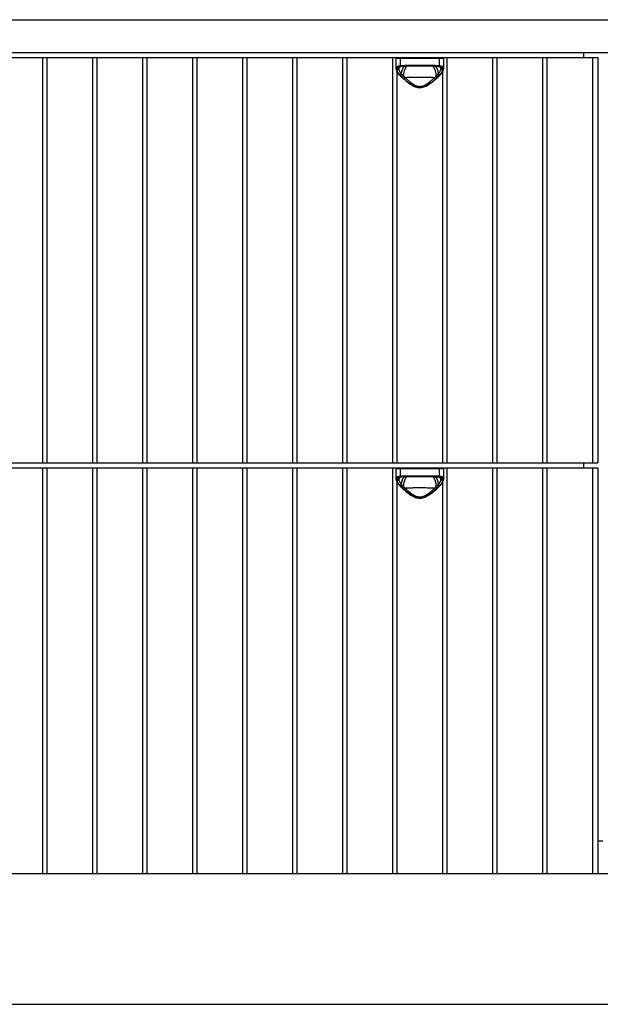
# Model space of a CAD drawing. Header units: inches. Extents: x 1701 to 1911, y 0 to 65.
# Tile 3 of 7: x 1741 to 1754, y 6 to 29. Entities that reach past the tile are written whole.
import ezdxf

# ---------------------------------------------------------------- set-up
doc = ezdxf.new("R2010")
doc.units = ezdxf.units.IN
doc.header["$MEASUREMENT"] = 0

# ---------------------------------------------------------------- blocks, each defined once
blk = doc.blocks.new('Murmur 2 Door 2 Drawer Dresser_Front')
at = {"linetype": 'Continuous', "lineweight": 25}
for p, q in [((-9.802, 28.5), (69.715, 28.5)), ((-9.802, 27.752), (69.715, 27.752)), ((42.855, 27.634), (42.855, 27.752)), ((16.743, 27.634), (43.17, 27.634)), ((30.475, 27.634), (30.475, 18.364)), ((30.582, 18.364), (30.582, 27.634)), ((31.618, 27.634), (31.618, 18.364)), ((31.725, 18.364), (31.725, 27.634)), ((32.761, 27.634), (32.761, 18.364)), ((32.868, 18.364), (32.868, 27.634)), ((33.905, 27.634), (33.905, 18.364)), ((34.012, 18.364), (34.012, 27.634)), ((35.048, 27.634), (35.048, 18.364)), ((35.155, 18.364), (35.155, 27.634)), ((36.191, 27.634), (36.191, 18.364)), ((36.299, 18.364), (36.299, 27.634)), ((37.335, 27.634), (37.335, 18.364)), ((37.442, 18.364), (37.442, 27.634)), ((38.478, 27.634), (38.478, 18.364)), ((38.558, 27.614), (38.558, 27.386)), ((39.649, 27.614), (38.558, 27.614)), ((38.559, 27.398), (38.559, 27.614)), ((38.651, 27.614), (38.651, 27.45)), ((39.556, 27.45), (39.556, 27.614)), ((39.648, 27.614), (39.648, 27.398)), ((39.649, 27.386), (39.649, 27.614)), ((39.729, 18.364), (39.729, 27.634)), ((40.765, 27.634), (40.765, 18.364)), ((40.872, 18.364), (40.872, 27.634)), ((41.908, 27.634), (41.908, 18.364)), ((42.016, 18.364), (42.016, 27.634)), ((43.052, 27.634), (43.052, 18.364)), ((43.17, 27.634), (43.17, 18.364)), ((38.585, 18.364), (38.585, 27.306)), ((38.657, 27.429), (38.625, 27.405)), ((38.644, 27.424), (38.625, 27.405)), ((38.665, 27.431), (38.673, 27.432)), ((38.747, 27.436), (38.763, 27.437)), ((38.786, 27.457), (39.421, 27.457)), ((39.411, 27.437), (38.796, 27.437)), ((39.444, 27.437), (39.528, 27.432)), ((39.528, 27.433), (39.539, 27.431)), ((39.534, 27.432), (39.542, 27.431)), ((39.583, 27.405), (39.55, 27.429)), ((39.583, 27.405), (39.563, 27.424)), ((39.622, 27.306), (39.622, 18.364)), ((38.652, 27.222), (38.651, 27.222)), ((39.555, 27.222), (39.556, 27.222)), ((16.743, 18.364), (43.17, 18.364)), ((43.17, 18.246), (16.743, 18.246)), ((30.475, 18.246), (30.475, 8.975)), ((30.582, 8.975), (30.582, 18.246)), ((31.618, 18.246), (31.618, 8.975)), ((31.725, 8.975), (31.725, 18.246)), ((32.761, 18.246), (32.761, 8.975)), ((32.868, 8.975), (32.868, 18.246)), ((33.905, 18.246), (33.905, 8.975)), ((34.012, 8.975), (34.012, 18.246)), ((35.048, 18.246), (35.048, 8.975)), ((35.155, 8.975), (35.155, 18.246)), ((36.191, 18.246), (36.191, 8.975)), ((36.299, 8.975), (36.299, 18.246)), ((37.335, 18.246), (37.335, 8.975)), ((37.442, 8.975), (37.442, 18.246)), ((38.478, 18.246), (38.478, 8.975)), ((39.729, 8.975), (39.729, 18.246)), ((40.765, 18.246), (40.765, 8.975)), ((40.872, 8.975), (40.872, 18.246)), ((41.908, 18.246), (41.908, 8.975)), ((42.016, 8.975), (42.016, 18.246)), ((42.855, 18.246), (42.855, 18.364)), ((43.052, 18.246), (43.052, 8.975)), ((43.17, 18.246), (43.17, 8.975)), ((38.558, 18.226), (38.558, 17.998)), ((39.649, 18.226), (38.558, 18.226)), ((38.559, 18.01), (38.559, 18.226)), ((38.657, 18.041), (38.625, 18.017)), ((38.644, 18.035), (38.625, 18.017)), ((38.651, 18.226), (38.651, 18.062)), ((38.665, 18.042), (38.673, 18.043)), ((38.747, 18.047), (38.763, 18.048)), ((38.786, 18.068), (39.421, 18.068)), ((39.411, 18.049), (38.796, 18.049)), ((39.444, 18.048), (39.528, 18.044)), ((39.528, 18.044), (39.539, 18.042)), ((39.534, 18.043), (39.542, 18.042)), ((39.583, 18.017), (39.55, 18.041)), ((39.556, 18.062), (39.556, 18.226)), ((39.583, 18.017), (39.563, 18.035)), ((39.648, 18.226), (39.648, 18.01)), ((39.649, 17.998), (39.649, 18.226)), ((38.585, 8.975), (38.585, 17.917)), ((38.652, 17.833), (38.651, 17.834)), ((39.555, 17.833), (39.556, 17.833)), ((39.622, 17.918), (39.622, 8.975)), ((43.17, 9.723), (43.288, 9.723)), ((-9.802, 8.975), (69.715, 8.975)), ((0.63, 5.983), (59.283, 5.983))]:
    blk.add_line(p, q, dxfattribs=at)
at = {"linetype": 'Continuous', "lineweight": 25, "flags": 128}
for points in [[(38.786, 27.457), (38.786, 27.453), (38.787, 27.449), (38.787, 27.446), (38.789, 27.443), (38.79, 27.44), (38.792, 27.439), (38.794, 27.438), (38.796, 27.437)], [(39.421, 27.457), (39.421, 27.453), (39.42, 27.449), (39.42, 27.446), (39.418, 27.443), (39.417, 27.44), (39.415, 27.439), (39.413, 27.438), (39.411, 27.437)], [(38.786, 18.068), (38.786, 18.065), (38.787, 18.061), (38.787, 18.057), (38.789, 18.054), (38.79, 18.052), (38.792, 18.05), (38.794, 18.049), (38.796, 18.049)], [(39.421, 18.068), (39.421, 18.065), (39.42, 18.061), (39.42, 18.057), (39.418, 18.054), (39.417, 18.052), (39.415, 18.05), (39.413, 18.049), (39.411, 18.049)]]:
    blk.add_lwpolyline(points, dxfattribs=at)
at = {"linetype": 'Continuous', "lineweight": 25}
for centre, radius, start, end in [((38.578, 27.614), 0.0197, 90, 180), ((38.579, 27.614), 0.0197, 90.0513, 180.0512), ((38.668, 27.617), 0.0176, 100.5434, 187.6171), ((39.539, 27.617), 0.0176, 352.3829, 79.4566), ((39.628, 27.614), 0.0197, 359.9488, 89.9487), ((39.629, 27.614), 0.0197, 0, 90), ((38.579, 27.399), 0.0195, 183.6773, 270.5461), ((38.577, 27.374), 0.0182, 181.4217, 274.6777), ((38.809, 27.241), 0.238, 126.4416, 142.0933), ((38.67, 27.45), 0.0197, 178.2445, 254.0511), ((38.983, 27.258), 0.303, 143.5326, 179.1941), ((39.098, 27.23), 0.368, 145.4309, 182.796), ((39.109, 27.23), 0.368, 357.2017, 34.5687), ((39.234, 27.262), 0.293, 0.2324, 38.17), ((39.398, 27.241), 0.238, 37.9135, 52.9713), ((39.537, 27.45), 0.0197, 285.9489, 1.7555), ((39.628, 27.399), 0.0195, 269.4539, 356.3227), ((39.63, 27.374), 0.0182, 265.3223, 358.5783), ((38.658, 27.232), 0.0125, 236.9525, 302.7419), ((39.549, 27.232), 0.0126, 237.4126, 301.7921), ((38.578, 18.226), 0.0197, 90, 180), ((38.579, 18.226), 0.0197, 90.0513, 180.0512), ((38.668, 18.228), 0.0176, 100.5434, 187.6171), ((39.539, 18.228), 0.0176, 352.3829, 79.4566), ((39.628, 18.226), 0.0197, 359.9488, 89.9487), ((39.629, 18.226), 0.0197, 0, 90), ((38.809, 17.852), 0.238, 126.4416, 142.0933), ((38.67, 18.061), 0.0197, 178.2445, 254.0511), ((38.983, 17.87), 0.303, 143.5326, 179.1941), ((39.098, 17.842), 0.368, 145.4309, 182.796), ((39.109, 17.842), 0.368, 357.2017, 34.5687), ((39.234, 17.873), 0.293, 0.2324, 38.17), ((39.398, 17.852), 0.238, 37.9135, 52.9713), ((39.537, 18.061), 0.0197, 285.9489, 1.7555), ((38.579, 18.011), 0.0195, 183.6773, 270.5461), ((38.577, 17.986), 0.0182, 181.4217, 274.6777), ((38.658, 17.844), 0.0125, 236.9525, 302.7419), ((39.549, 17.844), 0.0126, 237.4126, 301.7921), ((39.628, 18.011), 0.0195, 269.4539, 356.3227), ((39.63, 17.986), 0.0182, 265.3223, 358.5783)]:
    blk.add_arc(centre, radius, start, end, dxfattribs=at)
for points in [[(38.559, 27.374), (38.558, 27.383), (38.558, 27.391), (38.559, 27.398)], [(38.579, 27.38), (38.578, 27.377), (38.578, 27.373), (38.578, 27.369)], [(38.578, 27.369), (38.578, 27.365), (38.578, 27.361), (38.579, 27.356)], [(38.582, 27.391), (38.58, 27.387), (38.579, 27.384), (38.579, 27.38)], [(38.625, 27.405), (38.623, 27.402), (38.623, 27.399), (38.622, 27.396)], [(38.65, 27.237), (38.661, 27.244), (38.671, 27.253), (38.68, 27.263)], [(38.651, 27.45), (38.691, 27.455), (38.736, 27.457), (38.786, 27.457)], [(38.668, 27.431), (38.667, 27.431), (38.666, 27.431), (38.665, 27.431)], [(38.665, 27.222), (38.676, 27.229), (38.687, 27.238), (38.695, 27.248)], [(38.796, 27.437), (38.749, 27.437), (38.706, 27.436), (38.668, 27.431)], [(39.539, 27.431), (39.501, 27.436), (39.458, 27.437), (39.411, 27.437)], [(39.421, 27.457), (39.471, 27.457), (39.516, 27.455), (39.556, 27.45)], [(39.512, 27.248), (39.52, 27.238), (39.531, 27.229), (39.542, 27.222)], [(39.527, 27.263), (39.536, 27.253), (39.546, 27.244), (39.557, 27.237)], [(39.542, 27.431), (39.541, 27.431), (39.54, 27.431), (39.539, 27.431)], [(39.585, 27.396), (39.584, 27.399), (39.584, 27.402), (39.582, 27.405)], [(39.628, 27.38), (39.628, 27.384), (39.627, 27.387), (39.625, 27.391)], [(39.629, 27.369), (39.629, 27.373), (39.629, 27.377), (39.628, 27.38)], [(39.628, 27.356), (39.629, 27.361), (39.629, 27.365), (39.629, 27.369)], [(39.648, 27.398), (39.649, 27.391), (39.649, 27.383), (39.648, 27.374)], [(38.65, 27.237), (38.655, 27.232), (38.66, 27.227), (38.665, 27.222)], [(38.665, 27.222), (38.677, 27.21), (38.69, 27.198), (38.703, 27.186)], [(38.703, 27.186), (38.713, 27.194), (38.723, 27.203), (38.73, 27.212)], [(38.703, 27.186), (38.718, 27.172), (38.734, 27.157), (38.75, 27.143)], [(38.75, 27.143), (38.758, 27.153), (38.766, 27.163), (38.771, 27.173)], [(39.457, 27.143), (39.449, 27.153), (39.441, 27.163), (39.436, 27.173)], [(39.457, 27.143), (39.473, 27.157), (39.489, 27.172), (39.504, 27.186)], [(39.504, 27.186), (39.494, 27.194), (39.484, 27.203), (39.477, 27.212)], [(39.504, 27.186), (39.517, 27.198), (39.53, 27.21), (39.542, 27.222)], [(39.542, 27.222), (39.547, 27.227), (39.552, 27.232), (39.557, 27.237)], [(38.625, 18.017), (38.623, 18.014), (38.623, 18.011), (38.622, 18.007)], [(38.651, 18.062), (38.691, 18.067), (38.736, 18.068), (38.786, 18.068)], [(38.668, 18.042), (38.667, 18.042), (38.666, 18.042), (38.665, 18.042)], [(38.796, 18.049), (38.749, 18.049), (38.706, 18.047), (38.668, 18.042)], [(39.539, 18.042), (39.501, 18.047), (39.458, 18.049), (39.411, 18.049)], [(39.421, 18.068), (39.471, 18.068), (39.516, 18.067), (39.556, 18.062)], [(39.542, 18.042), (39.541, 18.042), (39.54, 18.042), (39.539, 18.042)], [(39.585, 18.007), (39.584, 18.011), (39.584, 18.014), (39.582, 18.017)], [(38.559, 17.985), (38.558, 17.994), (38.558, 18.002), (38.559, 18.01)], [(38.579, 17.991), (38.578, 17.988), (38.578, 17.985), (38.578, 17.981)], [(38.578, 17.981), (38.578, 17.977), (38.578, 17.972), (38.579, 17.968)], [(38.582, 18.002), (38.58, 17.999), (38.579, 17.995), (38.579, 17.991)], [(38.65, 17.849), (38.661, 17.856), (38.671, 17.865), (38.68, 17.874)], [(38.65, 17.849), (38.655, 17.844), (38.66, 17.838), (38.665, 17.833)], [(38.665, 17.833), (38.676, 17.841), (38.687, 17.85), (38.695, 17.859)], [(38.665, 17.833), (38.677, 17.821), (38.69, 17.809), (38.703, 17.797)], [(38.703, 17.797), (38.713, 17.805), (38.723, 17.815), (38.73, 17.824)], [(38.703, 17.797), (38.718, 17.783), (38.734, 17.769), (38.75, 17.755)], [(39.457, 17.755), (39.473, 17.769), (39.489, 17.783), (39.504, 17.797)], [(39.504, 17.797), (39.494, 17.805), (39.484, 17.815), (39.477, 17.824)], [(39.504, 17.797), (39.517, 17.809), (39.53, 17.821), (39.542, 17.833)], [(39.512, 17.859), (39.52, 17.85), (39.531, 17.841), (39.542, 17.833)], [(39.527, 17.874), (39.536, 17.865), (39.546, 17.856), (39.557, 17.849)], [(39.542, 17.833), (39.547, 17.838), (39.552, 17.844), (39.557, 17.849)], [(39.628, 17.991), (39.628, 17.995), (39.627, 17.999), (39.625, 18.002)], [(39.629, 17.981), (39.629, 17.985), (39.629, 17.988), (39.628, 17.991)], [(39.628, 17.968), (39.629, 17.972), (39.629, 17.977), (39.629, 17.981)], [(39.648, 18.01), (39.649, 18.002), (39.649, 17.994), (39.648, 17.985)], [(38.75, 17.755), (38.758, 17.764), (38.766, 17.774), (38.771, 17.785)], [(39.457, 17.755), (39.449, 17.764), (39.441, 17.774), (39.436, 17.785)]]:
    blk.add_open_spline(points, degree=3, dxfattribs=at)
for points, knots in [([(38.559, 27.398), (38.56, 27.405), (38.563, 27.412), (38.57, 27.42), (38.572, 27.423), (38.578, 27.428), (38.582, 27.43), (38.593, 27.437), (38.603, 27.44), (38.624, 27.446), (38.637, 27.448), (38.651, 27.45)], [0, 0, 0, 0, 0.25, 0.25, 0.375, 0.375, 0.5, 0.5, 0.75, 0.75, 1, 1, 1, 1]), ([(38.561, 27.367), (38.562, 27.363), (38.563, 27.347), (38.576, 27.318), (38.601, 27.278), (38.628, 27.245), (38.647, 27.226), (38.652, 27.222)], [0, 0, 0, 0, 0.0902664, 0.3411788, 0.6191228, 0.9122057, 1, 1, 1, 1]), ([(38.578, 27.369), (38.586, 27.371), (38.594, 27.373), (38.608, 27.379), (38.615, 27.382), (38.621, 27.387)], [0, 0, 0, 0, 0.5, 0.5, 1, 1, 1, 1]), ([(38.579, 27.38), (38.587, 27.381), (38.594, 27.383), (38.609, 27.388), (38.616, 27.392), (38.622, 27.396)], [0, 0, 0, 0, 0.5, 0.5, 1, 1, 1, 1]), ([(38.579, 27.356), (38.586, 27.358), (38.594, 27.36), (38.608, 27.366), (38.615, 27.37), (38.621, 27.375)], [0, 0, 0, 0, 0.5, 0.5, 1, 1, 1, 1]), ([(38.579, 27.356), (38.58, 27.348), (38.582, 27.339), (38.59, 27.32), (38.595, 27.31), (38.613, 27.28), (38.63, 27.259), (38.65, 27.237)], [0, 0, 0, 0, 0.25, 0.25, 0.5, 0.5, 1, 1, 1, 1]), ([(38.665, 27.431), (38.654, 27.429), (38.643, 27.427), (38.625, 27.423), (38.617, 27.42), (38.603, 27.413), (38.597, 27.409), (38.588, 27.401), (38.584, 27.396), (38.582, 27.391)], [0, 0, 0, 0, 0.25, 0.25, 0.5, 0.5, 0.75, 0.75, 1, 1, 1, 1]), ([(38.625, 27.405), (38.618, 27.401), (38.611, 27.398), (38.597, 27.393), (38.589, 27.391), (38.582, 27.391)], [0, 0, 0, 0, 0.5, 0.5, 1, 1, 1, 1]), ([(38.622, 27.396), (38.622, 27.394), (38.621, 27.391), (38.621, 27.388), (38.621, 27.387)], [0, 0, 0, 0, 0.501081, 1, 1, 1, 1]), ([(38.621, 27.387), (38.621, 27.386), (38.621, 27.383), (38.621, 27.379), (38.621, 27.376), (38.621, 27.375)], [0, 0, 0, 0, 0.336258, 0.669308, 1, 1, 1, 1]), ([(38.621, 27.375), (38.621, 27.373), (38.621, 27.37), (38.622, 27.365), (38.623, 27.359), (38.625, 27.354), (38.627, 27.348), (38.629, 27.342), (38.632, 27.336), (38.635, 27.329), (38.639, 27.321), (38.646, 27.309), (38.655, 27.295), (38.664, 27.283), (38.671, 27.273), (38.677, 27.266), (38.68, 27.263)], [0, 0, 0, 0, 0.0516981, 0.1043089, 0.1577893, 0.2121597, 0.2674793, 0.3238344, 0.3813336, 0.4401066, 0.5003078, 0.6164948, 0.750531, 0.8319892, 0.9147795, 1, 1, 1, 1]), ([(38.642, 27.425), (38.646, 27.426), (38.652, 27.429), (38.669, 27.431), (38.677, 27.432)], [0, 0, 0, 0, 0.4885952, 1, 1, 1, 1]), ([(38.68, 27.263), (38.683, 27.26), (38.688, 27.255), (38.693, 27.25), (38.695, 27.248)], [0, 0, 0, 0, 0.504016, 1, 1, 1, 1]), ([(38.695, 27.248), (38.698, 27.245), (38.704, 27.238), (38.713, 27.229), (38.722, 27.221), (38.728, 27.215), (38.73, 27.212)], [0, 0, 0, 0, 0.270812, 0.5276188, 0.7706535, 1, 1, 1, 1]), ([(39.477, 27.212), (39.479, 27.215), (39.485, 27.221), (39.494, 27.229), (39.503, 27.238), (39.509, 27.244), (39.512, 27.248)], [0, 0, 0, 0, 0.226977, 0.469235, 0.726836, 1, 1, 1, 1]), ([(39.512, 27.248), (39.514, 27.25), (39.519, 27.255), (39.524, 27.26), (39.527, 27.263)], [0, 0, 0, 0, 0.495977, 1, 1, 1, 1]), ([(39.527, 27.263), (39.529, 27.265), (39.533, 27.27), (39.541, 27.28), (39.551, 27.294), (39.561, 27.309), (39.569, 27.323), (39.575, 27.335), (39.579, 27.346), (39.583, 27.356), (39.585, 27.366), (39.586, 27.372), (39.586, 27.375)], [0, 0, 0, 0, 0.045115, 0.125248, 0.250657, 0.386181, 0.502854, 0.609308, 0.711663, 0.810632, 0.9067, 1, 1, 1, 1]), ([(39.53, 27.432), (39.538, 27.431), (39.554, 27.429), (39.561, 27.426), (39.565, 27.425)], [0, 0, 0, 0, 0.509787, 1, 1, 1, 1]), ([(39.625, 27.391), (39.623, 27.396), (39.619, 27.401), (39.61, 27.409), (39.604, 27.413), (39.583, 27.423), (39.565, 27.428), (39.542, 27.431)], [0, 0, 0, 0, 0.25, 0.25, 0.5, 0.5, 1, 1, 1, 1]), ([(39.555, 27.222), (39.563, 27.23), (39.585, 27.252), (39.614, 27.29), (39.636, 27.33), (39.647, 27.357), (39.647, 27.37), (39.647, 27.371)], [0, 0, 0, 0, 0.149467, 0.4354685, 0.7235033, 0.9707379, 1, 1, 1, 1]), ([(39.556, 27.45), (39.57, 27.448), (39.582, 27.446), (39.599, 27.442), (39.604, 27.44), (39.613, 27.437), (39.617, 27.435), (39.629, 27.428), (39.635, 27.423), (39.644, 27.412), (39.647, 27.405), (39.648, 27.398)], [0, 0, 0, 0, 0.25, 0.25, 0.375, 0.375, 0.5, 0.5, 0.75, 0.75, 1, 1, 1, 1]), ([(39.557, 27.237), (39.567, 27.248), (39.577, 27.259), (39.593, 27.28), (39.6, 27.29), (39.618, 27.321), (39.626, 27.339), (39.628, 27.356)], [0, 0, 0, 0, 0.25, 0.25, 0.5, 0.5, 1, 1, 1, 1]), ([(39.625, 27.391), (39.618, 27.391), (39.61, 27.393), (39.596, 27.398), (39.589, 27.401), (39.583, 27.405)], [0, 0, 0, 0, 0.5, 0.5, 1, 1, 1, 1]), ([(39.586, 27.387), (39.586, 27.388), (39.586, 27.391), (39.585, 27.394), (39.585, 27.396)], [0, 0, 0, 0, 0.497284, 1, 1, 1, 1]), ([(39.585, 27.396), (39.591, 27.392), (39.598, 27.388), (39.613, 27.383), (39.62, 27.381), (39.628, 27.38)], [0, 0, 0, 0, 0.5, 0.5, 1, 1, 1, 1]), ([(39.586, 27.375), (39.586, 27.377), (39.586, 27.381), (39.586, 27.385), (39.586, 27.387)], [0, 0, 0, 0, 0.496775, 1, 1, 1, 1]), ([(39.586, 27.387), (39.592, 27.382), (39.599, 27.379), (39.613, 27.373), (39.621, 27.371), (39.629, 27.369)], [0, 0, 0, 0, 0.5, 0.5, 1, 1, 1, 1]), ([(39.586, 27.375), (39.592, 27.37), (39.599, 27.366), (39.613, 27.36), (39.621, 27.358), (39.628, 27.356)], [0, 0, 0, 0, 0.5, 0.5, 1, 1, 1, 1]), ([(38.651, 27.222), (38.67, 27.204), (38.709, 27.166), (38.774, 27.108), (38.842, 27.053), (38.908, 27.009), (38.968, 26.976), (39.025, 26.955), (39.082, 26.945), (39.139, 26.946), (39.196, 26.96), (39.251, 26.982), (39.308, 27.014), (39.37, 27.057), (39.435, 27.109), (39.499, 27.166), (39.537, 27.204), (39.555, 27.222)], [0, 0, 0, 0, 0.081505, 0.171046, 0.251975, 0.324057, 0.382853, 0.433586, 0.481019, 0.531459, 0.579224, 0.629669, 0.686694, 0.753154, 0.830942, 0.919527, 1, 1, 1, 1]), ([(38.73, 27.212), (38.732, 27.21), (38.736, 27.205), (38.743, 27.198), (38.75, 27.19), (38.76, 27.182), (38.767, 27.176), (38.771, 27.173)], [0, 0, 0, 0, 0.172628, 0.339187, 0.4998, 0.749669, 1, 1, 1, 1]), ([(38.75, 27.143), (38.774, 27.122), (38.799, 27.102), (38.851, 27.062), (38.878, 27.042), (38.922, 27.015), (38.937, 27.007), (38.968, 26.991), (38.984, 26.984), (39.008, 26.975), (39.017, 26.972), (39.034, 26.967), (39.042, 26.965), (39.069, 26.96), (39.086, 26.958), (39.113, 26.958), (39.122, 26.958), (39.14, 26.96), (39.148, 26.962), (39.174, 26.967), (39.191, 26.972), (39.224, 26.984), (39.24, 26.991), (39.271, 27.007), (39.286, 27.015), (39.315, 27.034), (39.329, 27.043), (39.356, 27.062), (39.37, 27.072), (39.409, 27.102), (39.433, 27.123), (39.457, 27.143)], [0, 0, 0, 0, 0.125, 0.125, 0.25, 0.25, 0.3125, 0.3125, 0.375, 0.375, 0.40625, 0.40625, 0.4375, 0.4375, 0.5, 0.5, 0.53125, 0.53125, 0.5625, 0.5625, 0.625, 0.625, 0.6875, 0.6875, 0.75, 0.75, 0.8125, 0.8125, 0.875, 0.875, 1, 1, 1, 1]), ([(39.436, 27.173), (39.411, 27.174), (39.386, 27.175), (39.346, 27.177), (39.333, 27.177), (39.306, 27.178), (39.292, 27.179), (39.221, 27.18), (39.163, 27.181), (39.089, 27.181), (39.074, 27.181), (39.044, 27.18), (39.03, 27.18), (38.986, 27.18), (38.958, 27.179), (38.915, 27.179), (38.901, 27.178), (38.874, 27.177), (38.86, 27.177), (38.821, 27.175), (38.796, 27.174), (38.771, 27.173)], [0, 0, 0, 0, 0.125, 0.125, 0.1875, 0.1875, 0.25, 0.25, 0.5, 0.5, 0.5625, 0.5625, 0.625, 0.625, 0.75, 0.75, 0.8125, 0.8125, 0.875, 0.875, 1, 1, 1, 1]), ([(38.771, 27.173), (38.775, 27.169), (38.783, 27.162), (38.792, 27.153), (38.8, 27.145), (38.811, 27.136), (38.824, 27.123), (38.849, 27.102), (38.88, 27.076), (38.919, 27.046), (38.961, 27.018), (39.006, 26.995), (39.054, 26.979), (39.104, 26.974), (39.154, 26.98), (39.201, 26.996), (39.246, 27.018), (39.288, 27.046), (39.328, 27.076), (39.359, 27.102), (39.383, 27.124), (39.399, 27.138), (39.417, 27.155), (39.428, 27.166), (39.436, 27.173)], [0, 0, 0, 0, 0.02271, 0.041008, 0.054893, 0.064365, 0.098338, 0.128136, 0.191387, 0.254313, 0.317112, 0.378893, 0.440157, 0.500523, 0.561122, 0.621635, 0.683567, 0.746187, 0.809495, 0.872965, 0.902641, 0.936408, 0.959277, 1, 1, 1, 1]), ([(39.436, 27.173), (39.438, 27.175), (39.443, 27.179), (39.451, 27.185), (39.459, 27.193), (39.468, 27.202), (39.474, 27.209), (39.477, 27.212)], [0, 0, 0, 0, 0.166526, 0.332954, 0.499407, 0.742788, 1, 1, 1, 1]), ([(38.559, 18.01), (38.56, 18.017), (38.563, 18.023), (38.57, 18.032), (38.572, 18.034), (38.578, 18.039), (38.582, 18.042), (38.593, 18.048), (38.603, 18.052), (38.624, 18.058), (38.637, 18.06), (38.651, 18.062)], [0, 0, 0, 0, 0.25, 0.25, 0.375, 0.375, 0.5, 0.5, 0.75, 0.75, 1, 1, 1, 1]), ([(38.665, 18.042), (38.654, 18.041), (38.643, 18.039), (38.625, 18.034), (38.617, 18.031), (38.603, 18.025), (38.597, 18.021), (38.588, 18.012), (38.584, 18.007), (38.582, 18.002)], [0, 0, 0, 0, 0.25, 0.25, 0.5, 0.5, 0.75, 0.75, 1, 1, 1, 1]), ([(38.625, 18.017), (38.618, 18.013), (38.611, 18.009), (38.597, 18.004), (38.589, 18.003), (38.582, 18.002)], [0, 0, 0, 0, 0.5, 0.5, 1, 1, 1, 1]), ([(38.642, 18.036), (38.646, 18.038), (38.652, 18.041), (38.669, 18.042), (38.677, 18.043)], [0, 0, 0, 0, 0.488595, 1, 1, 1, 1]), ([(39.53, 18.043), (39.538, 18.042), (39.554, 18.041), (39.561, 18.038), (39.565, 18.036)], [0, 0, 0, 0, 0.509787, 1, 1, 1, 1]), ([(39.625, 18.002), (39.623, 18.007), (39.619, 18.012), (39.61, 18.021), (39.604, 18.025), (39.583, 18.035), (39.565, 18.039), (39.542, 18.042)], [0, 0, 0, 0, 0.25, 0.25, 0.5, 0.5, 1, 1, 1, 1]), ([(39.556, 18.062), (39.57, 18.06), (39.582, 18.058), (39.599, 18.053), (39.604, 18.052), (39.613, 18.048), (39.617, 18.046), (39.629, 18.04), (39.635, 18.035), (39.644, 18.023), (39.647, 18.017), (39.648, 18.01)], [0, 0, 0, 0, 0.25, 0.25, 0.375, 0.375, 0.5, 0.5, 0.75, 0.75, 1, 1, 1, 1]), ([(39.625, 18.002), (39.618, 18.003), (39.61, 18.004), (39.596, 18.009), (39.589, 18.013), (39.583, 18.017)], [0, 0, 0, 0, 0.5, 0.5, 1, 1, 1, 1]), ([(38.561, 17.978), (38.562, 17.974), (38.563, 17.959), (38.576, 17.93), (38.601, 17.89), (38.628, 17.857), (38.647, 17.838), (38.652, 17.834)], [0, 0, 0, 0, 0.090266, 0.341179, 0.619123, 0.912206, 1, 1, 1, 1]), ([(38.578, 17.981), (38.586, 17.982), (38.594, 17.984), (38.608, 17.99), (38.615, 17.994), (38.621, 17.998)], [0, 0, 0, 0, 0.5, 0.5, 1, 1, 1, 1]), ([(38.579, 17.991), (38.587, 17.992), (38.594, 17.994), (38.609, 18), (38.616, 18.003), (38.622, 18.007)], [0, 0, 0, 0, 0.5, 0.5, 1, 1, 1, 1]), ([(38.579, 17.968), (38.586, 17.969), (38.594, 17.972), (38.608, 17.978), (38.615, 17.982), (38.621, 17.986)], [0, 0, 0, 0, 0.5, 0.5, 1, 1, 1, 1]), ([(38.579, 17.968), (38.58, 17.959), (38.582, 17.95), (38.59, 17.932), (38.595, 17.922), (38.613, 17.891), (38.63, 17.87), (38.65, 17.849)], [0, 0, 0, 0, 0.25, 0.25, 0.5, 0.5, 1, 1, 1, 1]), ([(38.622, 18.007), (38.622, 18.006), (38.621, 18.003), (38.621, 18), (38.621, 17.998)], [0, 0, 0, 0, 0.501081, 1, 1, 1, 1]), ([(38.621, 17.998), (38.621, 17.997), (38.621, 17.994), (38.621, 17.99), (38.621, 17.988), (38.621, 17.986)], [0, 0, 0, 0, 0.3362584, 0.669308, 1, 1, 1, 1]), ([(38.621, 17.986), (38.621, 17.985), (38.621, 17.981), (38.622, 17.976), (38.623, 17.971), (38.625, 17.965), (38.627, 17.96), (38.629, 17.954), (38.632, 17.947), (38.635, 17.941), (38.639, 17.932), (38.646, 17.92), (38.655, 17.907), (38.664, 17.895), (38.671, 17.885), (38.677, 17.878), (38.68, 17.874)], [0, 0, 0, 0, 0.0516981, 0.1043089, 0.1577893, 0.2121597, 0.2674793, 0.3238344, 0.3813336, 0.4401066, 0.5003078, 0.6164948, 0.750531, 0.8319892, 0.9147795, 1, 1, 1, 1]), ([(38.651, 17.834), (38.67, 17.815), (38.709, 17.777), (38.774, 17.719), (38.842, 17.664), (38.908, 17.62), (38.968, 17.588), (39.025, 17.567), (39.082, 17.556), (39.139, 17.558), (39.196, 17.571), (39.251, 17.594), (39.308, 17.626), (39.37, 17.669), (39.435, 17.721), (39.499, 17.778), (39.537, 17.816), (39.555, 17.833)], [0, 0, 0, 0, 0.081505, 0.171046, 0.251975, 0.324057, 0.382853, 0.433586, 0.481019, 0.531459, 0.579224, 0.629669, 0.686694, 0.753154, 0.830942, 0.919527, 1, 1, 1, 1]), ([(38.68, 17.874), (38.683, 17.872), (38.688, 17.867), (38.693, 17.862), (38.695, 17.859)], [0, 0, 0, 0, 0.504016, 1, 1, 1, 1]), ([(38.695, 17.859), (38.698, 17.856), (38.704, 17.85), (38.713, 17.841), (38.722, 17.832), (38.728, 17.827), (38.73, 17.824)], [0, 0, 0, 0, 0.270812, 0.5276188, 0.7706535, 1, 1, 1, 1]), ([(38.73, 17.824), (38.732, 17.821), (38.736, 17.817), (38.743, 17.81), (38.75, 17.802), (38.76, 17.793), (38.767, 17.788), (38.771, 17.785)], [0, 0, 0, 0, 0.172628, 0.339187, 0.4998, 0.749669, 1, 1, 1, 1]), ([(39.436, 17.785), (39.411, 17.786), (39.386, 17.787), (39.346, 17.788), (39.333, 17.789), (39.306, 17.79), (39.292, 17.79), (39.221, 17.792), (39.163, 17.792), (39.089, 17.792), (39.074, 17.792), (39.044, 17.792), (39.03, 17.792), (38.986, 17.791), (38.958, 17.791), (38.915, 17.79), (38.901, 17.79), (38.874, 17.789), (38.86, 17.788), (38.821, 17.787), (38.796, 17.786), (38.771, 17.785)], [0, 0, 0, 0, 0.125, 0.125, 0.1875, 0.1875, 0.25, 0.25, 0.5, 0.5, 0.5625, 0.5625, 0.625, 0.625, 0.75, 0.75, 0.8125, 0.8125, 0.875, 0.875, 1, 1, 1, 1]), ([(39.436, 17.785), (39.438, 17.787), (39.443, 17.79), (39.451, 17.797), (39.459, 17.804), (39.468, 17.813), (39.474, 17.82), (39.477, 17.824)], [0, 0, 0, 0, 0.1665262, 0.3329543, 0.4994067, 0.7427879, 1, 1, 1, 1]), ([(39.477, 17.824), (39.479, 17.827), (39.485, 17.832), (39.494, 17.841), (39.503, 17.85), (39.509, 17.856), (39.512, 17.859)], [0, 0, 0, 0, 0.226977, 0.469235, 0.726836, 1, 1, 1, 1]), ([(39.512, 17.859), (39.514, 17.862), (39.519, 17.867), (39.524, 17.872), (39.527, 17.874)], [0, 0, 0, 0, 0.495977, 1, 1, 1, 1]), ([(39.527, 17.874), (39.529, 17.876), (39.533, 17.881), (39.541, 17.892), (39.551, 17.905), (39.561, 17.92), (39.569, 17.934), (39.575, 17.946), (39.579, 17.957), (39.583, 17.968), (39.585, 17.977), (39.586, 17.983), (39.586, 17.986)], [0, 0, 0, 0, 0.045115, 0.125248, 0.250657, 0.386181, 0.502854, 0.609308, 0.711663, 0.810632, 0.9067, 1, 1, 1, 1]), ([(39.555, 17.834), (39.563, 17.841), (39.585, 17.864), (39.614, 17.901), (39.636, 17.942), (39.647, 17.969), (39.647, 17.982), (39.647, 17.983)], [0, 0, 0, 0, 0.149467, 0.435469, 0.723503, 0.970738, 1, 1, 1, 1]), ([(39.557, 17.849), (39.567, 17.86), (39.577, 17.87), (39.593, 17.891), (39.6, 17.902), (39.618, 17.932), (39.626, 17.951), (39.628, 17.968)], [0, 0, 0, 0, 0.25, 0.25, 0.5, 0.5, 1, 1, 1, 1]), ([(39.586, 17.998), (39.586, 18), (39.586, 18.003), (39.585, 18.006), (39.585, 18.007)], [0, 0, 0, 0, 0.497284, 1, 1, 1, 1]), ([(39.585, 18.007), (39.591, 18.003), (39.598, 18), (39.613, 17.994), (39.62, 17.992), (39.628, 17.991)], [0, 0, 0, 0, 0.5, 0.5, 1, 1, 1, 1]), ([(39.586, 17.986), (39.586, 17.988), (39.586, 17.992), (39.586, 17.996), (39.586, 17.998)], [0, 0, 0, 0, 0.496775, 1, 1, 1, 1]), ([(39.586, 17.998), (39.592, 17.994), (39.599, 17.99), (39.613, 17.984), (39.621, 17.982), (39.629, 17.981)], [0, 0, 0, 0, 0.5, 0.5, 1, 1, 1, 1]), ([(39.586, 17.986), (39.592, 17.982), (39.599, 17.978), (39.613, 17.972), (39.621, 17.969), (39.628, 17.968)], [0, 0, 0, 0, 0.5, 0.5, 1, 1, 1, 1]), ([(38.75, 17.755), (38.774, 17.734), (38.799, 17.713), (38.851, 17.673), (38.878, 17.654), (38.922, 17.627), (38.937, 17.618), (38.968, 17.602), (38.984, 17.595), (39.008, 17.586), (39.017, 17.583), (39.034, 17.579), (39.042, 17.576), (39.069, 17.571), (39.086, 17.569), (39.113, 17.57), (39.122, 17.57), (39.14, 17.572), (39.148, 17.573), (39.174, 17.578), (39.191, 17.583), (39.224, 17.595), (39.24, 17.603), (39.271, 17.618), (39.286, 17.627), (39.315, 17.645), (39.329, 17.654), (39.356, 17.674), (39.37, 17.684), (39.409, 17.714), (39.433, 17.734), (39.457, 17.755)], [0, 0, 0, 0, 0.125, 0.125, 0.25, 0.25, 0.3125, 0.3125, 0.375, 0.375, 0.40625, 0.40625, 0.4375, 0.4375, 0.5, 0.5, 0.53125, 0.53125, 0.5625, 0.5625, 0.625, 0.625, 0.6875, 0.6875, 0.75, 0.75, 0.8125, 0.8125, 0.875, 0.875, 1, 1, 1, 1]), ([(38.771, 17.785), (38.775, 17.781), (38.783, 17.774), (38.792, 17.764), (38.8, 17.757), (38.811, 17.747), (38.824, 17.735), (38.849, 17.713), (38.88, 17.687), (38.919, 17.657), (38.961, 17.63), (39.006, 17.607), (39.054, 17.591), (39.104, 17.585), (39.154, 17.591), (39.201, 17.607), (39.246, 17.63), (39.288, 17.657), (39.328, 17.687), (39.359, 17.714), (39.383, 17.735), (39.399, 17.75), (39.417, 17.767), (39.428, 17.778), (39.436, 17.785)], [0, 0, 0, 0, 0.02271, 0.041008, 0.054893, 0.064365, 0.098338, 0.128136, 0.191387, 0.254313, 0.317112, 0.378893, 0.440157, 0.500523, 0.561122, 0.621635, 0.683567, 0.746187, 0.809495, 0.872965, 0.902641, 0.936408, 0.959277, 1, 1, 1, 1])]:
    blk.add_open_spline(points, degree=3, knots=knots, dxfattribs=at)

msp = doc.modelspace()

# ---------------------------------------------------------------- block references
msp.add_blockref('Murmur 2 Door 2 Drawer Dresser_Front', (1711.087, 0))

doc.saveas('drawing.dxf')
